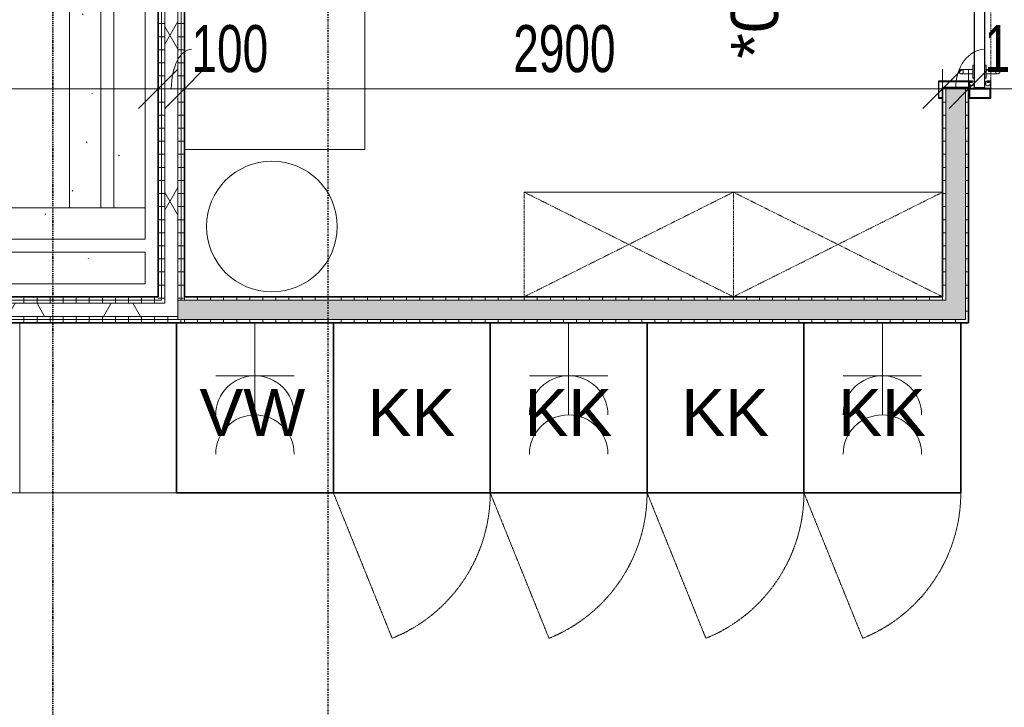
# Model space of a CAD drawing. Header units: millimetres. Extents: x -80560 to 110805, y -11020 to 52719.
# Tile 101 of 152: x 66115 to 69881, y 41880 to 44510. Entities that reach past the tile are written whole.
import ezdxf

# ---------------------------------------------------------------- set-up
doc = ezdxf.new("R2010")
doc.units = ezdxf.units.MM
for name, pattern in [('CENTER2', [20, 8, -4, 4, -4]), ('DASHDOT2', [8, 4, -2, 0, -2]), ('DASHED2', [6, 4, -2]), ('DASHED2-1', [3, 2, -1])]:
    doc.linetypes.add(name, pattern=pattern)
for name, color, linetype, lineweight in [('A-ANNO-DIMS', 211, 'Continuous', 9), ('A-ANNO-DIMS-100', 211, 'Continuous', 9), ('A-ANNO-NOTE', 131, 'Continuous', 18), ('A-DETL', 90, 'Continuous', 18), ('A-DETL-HDLN', 90, 'DASHED2', 18), ('A-DETL-THIN', 151, 'Continuous', 18), ('A-DOOR', 31, 'Continuous', 18), ('A-DOOR-IDEN', 31, 'Continuous', 9), ('A-WALL', 113, 'Continuous', 35), ('A-WALL-PATT', 111, 'Continuous', 35), ('G-ANNO-SYMB', 111, 'Continuous', 9), ('I-FURN', 30, 'Continuous', 18), ('I-WALL', 2, 'Continuous', 18), ('Q-CASE', 31, 'Continuous', 18), ('S-GRID', 1, 'Continuous', 9)]:
    doc.layers.add(name, color=color, linetype=linetype, lineweight=lineweight)
doc.styles.add('Arial', font='arial.ttf', dxfattribs={"height": 180})
doc.styles.add('Arial_6', font='arial.ttf', dxfattribs={"width": 0.7, "height": 180})
doc.dimstyles.new('n3o_1_8', dxfattribs={"dimscale": 304.8, "dimtxt": 183.646692, "dimasz": 0.492126, "dimexe": 0.246063, "dimexo": 0.0625, "dimgap": 0.032808, "dimtad": 1, "dimdec": 0, "dimdsep": 46, "dimtxsty": 'Arial_6', "dimblk1": 'OBLIQUE', "dimblk2": 'OBLIQUE', "dimsah": 1, "dimcen": 0.09, "dimdle": 0.246063, "dimazin": 0, "dimtfac": 1, "dimtdec": 4, "dimtix": 1, "dimtmove": 0, "dimatfit": 3, "dimfxl": 0.246063, "dimfxlon": 1, "dimtvp": 1, "dimtolj": 1, "dimtzin": 0, "dimarcsym": 2})
doc.dimstyles.new('n3o_1_8_1', dxfattribs={"dimscale": 304.8, "dimtxt": 183.646692, "dimasz": 0.492126, "dimexe": 0.246063, "dimexo": 0.0625, "dimgap": 0.032808, "dimtad": 1, "dimdec": 0, "dimdsep": 46, "dimtxsty": 'Arial_6', "dimblk1": 'OBLIQUE', "dimblk2": 'OBLIQUE', "dimsah": 1, "dimcen": 0.09, "dimdle": 0.246063, "dimazin": 0, "dimtfac": 1, "dimtdec": 4, "dimtix": 1, "dimtmove": 2, "dimatfit": 3, "dimfxl": 0.246063, "dimfxlon": 1, "dimtvp": 1, "dimtolj": 1, "dimtzin": 0, "dimarcsym": 2})
doc.dimstyles.new('n3o_1_8_2', dxfattribs={"dimscale": 304.8, "dimtxt": 183.646692, "dimasz": 0.492126, "dimexe": 0.246063, "dimexo": 0.0625, "dimgap": 0.032808, "dimtad": 1, "dimdec": 0, "dimdsep": 46, "dimtxsty": 'Arial_6', "dimblk1": 'OBLIQUE', "dimblk2": 'OBLIQUE', "dimsah": 1, "dimcen": 0.09, "dimdle": 0.246063, "dimazin": 0, "dimtfac": 1, "dimtdec": 4, "dimtix": 1, "dimtmove": 1, "dimatfit": 3, "dimfxl": 0.246063, "dimfxlon": 1, "dimtvp": 1, "dimtolj": 1, "dimtzin": 0, "dimarcsym": 2})
pattern_1 = [(3e-13, (66644.82, 45594.75), (-2e-13, 50), [])]
pattern_2 = [(60, (24894.82, 0), (-274.963, 158.75), []), (120, (24894.82, 0), (-274.963, -158.75), [])]
pattern_3 = [(3e-13, (69644.82, 45644.75), (-2e-13, 50), [])]
pattern_4 = [(90, (65031.07, 43350), (-50, 3e-15), [])]
pattern_5 = [(270, (68244.82, 43450), (50, 3e-13), [])]

# ---------------------------------------------------------------- blocks, each defined once
blk = doc.blocks.new('72_n3o_kleedkamerbank1 - 400 diep x 430 hoog-32473377-DO_00 begane grond')
at = {"layer": 'I-FURN'}
h = blk.add_hatch(dxfattribs=at)
h.set_pattern_fill('FP_129', color=256, style=0, pattern_type=2)
h.set_pattern_definition([(217.5, (40200, 43900), (16.0003, -489.4132), [3.353, -382.727, 3.353, -428.447, -412.75]), (217.5, (40200, 43900), (16.0003, -489.4132), [-817.88, 3.353, -409.397]), (187.5, (40200, 43900), (-449.523, -716.825), [3.353, -204.927, 3.353, -344.627, -133.35]), (187.5, (40200, 43900), (-449.523, -716.825), [-556.26, 3.353, -129.997]), (147.5, (40512.4, 43900), (-790.9924, -1.4372), [3.353, -123.647, 3.353, -453.847, -596.9]), (147.5, (40512.4, 43900), (-790.9924, -1.4372), [-584.2, 3.353, -593.547]), (137.5, (40512.4, 43900), (-763.5565, -222.929), [3.353, -60.147, 3.353, -296.367, -342.9]), (137.5, (40512.4, 43900), (-763.5565, -222.929), [-363.22, 3.353, -339.547])])
h.paths.add_polyline_path([(1500, 400), (-1500, 400), (-1500, 280), (1500, 280), (1500, 318.1)], flags=0)
h.paths.add_polyline_path([(1500, 230), (-1500, 230), (-1500, 110), (1500, 110)], flags=0)
for p, q in [((1500, 400), (-1500, 400)), ((-1500, 400), (-1500, 280)), ((-1500, 280), (-1500, 400)), ((-1500, 400), (1500, 400)), ((1500, 280), (1500, 400)), ((1500, 400), (1500, 280)), ((-1500, 280), (1500, 280)), ((1500, 280), (-1500, 280)), ((1500, 230), (-1500, 230)), ((-1500, 230), (-1500, 110)), ((-1500, 110), (-1500, 230)), ((-1500, 230), (1500, 230)), ((1500, 110), (1500, 230)), ((1500, 230), (1500, 110)), ((-1500, 110), (1500, 110)), ((-1380, 110), (-1500, 110)), ((-1330, 110), (-1380, 110)), ((-1210, 110), (-1330, 110)), ((1500, 110), (-1210, 110))]:
    blk.add_line(p, q, dxfattribs=at)
blk = doc.blocks.new('72_n3o_kleedkamerbank1 - 400 diep x 430 hoog-32473716-DO_00 begane grond')
at = {"layer": 'I-FURN'}
h = blk.add_hatch(dxfattribs=at)
h.set_pattern_fill('FP_131', color=256, style=0, pattern_type=2)
h.set_pattern_definition([(307.5, (-44990, 41810), (489.4132, 16.0003), [3.353, -382.727, 3.353, -428.447, -412.75]), (307.5, (-44990, 41810), (489.4132, 16.0003), [-817.88, 3.353, -409.397]), (277.5, (-44990, 41810), (716.825, -449.523), [3.353, -204.927, 3.353, -344.627, -133.35]), (277.5, (-44990, 41810), (716.825, -449.523), [-556.26, 3.353, -129.997]), (237.5, (-44990, 42122.4), (1.4372, -790.9924), [3.353, -123.647, 3.353, -453.847, -596.9]), (237.5, (-44990, 42122.4), (1.4372, -790.9924), [-584.2, 3.353, -593.547]), (227.5, (-44990, 42122.4), (222.929, -763.5565), [3.353, -60.147, 3.353, -296.367, -342.9]), (227.5, (-44990, 42122.4), (222.929, -763.5565), [-363.22, 3.353, -339.547])])
h.paths.add_polyline_path([(-1200, 400), (-1200, 280), (1200, 280), (1200, 400), (-741.6, 400)], flags=0)
h.paths.add_polyline_path([(-1200, 110), (1200, 110), (1200, 230), (-1200, 230), (-1200, 153.8)], flags=0)
for p, q in [((1200, 400), (-1200, 400)), ((-1200, 400), (-1200, 280)), ((-1200, 280), (-1200, 400)), ((-1200, 400), (1200, 400)), ((1200, 280), (1200, 400)), ((1200, 400), (1200, 280)), ((-1200, 280), (1200, 280)), ((1200, 280), (-1200, 280)), ((1200, 230), (-1200, 230)), ((-1200, 230), (-1200, 110)), ((-1200, 110), (-1200, 230)), ((-1200, 230), (1200, 230)), ((1200, 110), (1200, 230)), ((1200, 230), (1200, 110)), ((-1200, 110), (1200, 110)), ((1200, 110), (-1200, 110))]:
    blk.add_line(p, q, dxfattribs=at)
blk = doc.blocks.new('73_n3o_keukenkasten_symbolisch - drankenkoelkast 600x650x2000-33973066-DO_00 begane grond')
at = {"layer": 'Q-CASE', "lineweight": 35}
for p, q in [((300, 650), (-300, 650)), ((-300, 650), (-300, 0)), ((300, 0), (300, 650)), ((-300, 0), (300, 0))]:
    blk.add_line(p, q, dxfattribs=at)
blk = doc.blocks.new('73_n3o_keukenkasten_symbolisch - vrieskist 690x1030x900-34021074-DO_00 begane grond')
at = {"layer": 'Q-CASE'}
for p, q in [((-750, 690), (-750, 0)), ((750, 0), (750, 690)), ((-750, 0), (750, 0))]:
    blk.add_line(p, q, dxfattribs=at)
blk = doc.blocks.new('73_n3o_keukenkasten_symbolisch - vaatwasser 600x650x2000-31955070-DO_00 begane grond')
at = {"layer": 'Q-CASE', "lineweight": 35}
for p, q in [((300, 650), (-300, 650)), ((-300, 650), (-300, 0)), ((300, 0), (300, 650)), ((-300, 0), (300, 0))]:
    blk.add_line(p, q, dxfattribs=at)
blk = doc.blocks.new('73_n3o_keukenkasten_symbolisch - onderkast 600x650x900-34027508-DO_00 begane grond')
at = {"layer": 'Q-CASE'}
for p, q in [((300, 650), (-300, 650)), ((-300, 650), (-300, 0)), ((300, 0), (300, 650)), ((-300, 0), (300, 0))]:
    blk.add_line(p, q, dxfattribs=at)
blk = doc.blocks.new('Keukenblad - Keukenblad-34038467-DO_00 begane grond')
at = {"layer": 'I-FURN'}
for p, q in [((39420, 43350), (41820, 43350)), ((41820, 43350), (41820, 42700)), ((39420, 42700), (41820, 42700)), ((41820, 42700), (39420, 42700))]:
    blk.add_line(p, q, dxfattribs=at)
blk = doc.blocks.new('82_kast zonder deur - Stellingkast 80x40cm-V285-DO_00 begane grond')
at = {"layer": 'I-FURN', "linetype": 'DASHED2'}
for p, q in [((-400, -200), (-400, 200)), ((-400, 200), (400, 200)), ((400, 200), (-400, -200)), ((-400, 200), (400, -200)), ((400, 200), (-400, 200)), ((-400, 200), (-400, -200)), ((-400, -200), (-400, 200)), ((-400, 200), (400, 200)), ((400, 200), (400, -200)), ((400, -200), (400, 200)), ((400, 200), (400, -200)), ((400, -200), (-400, -200)), ((-400, -200), (400, -200)), ((400, -200), (-400, -200))]:
    blk.add_line(p, q, dxfattribs=at)
blk = doc.blocks.new('32_Vari-DoorsvdwmuuromvattendBerklonstomp - 1030X2315-34186855-DO_00 begane grond')
at = {"layer": 'A-DOOR', "lineweight": 25}
for p, q in [((-445.5, 18.2), (-510.5, 18.2)), ((-510.5, 18.2), (-510.5, 3.2)), ((-510.5, 3.2), (-503.5, 3.2)), ((-509, 4.8), (-509, 16.7)), ((-509, 16.7), (-447, 16.7)), ((-503.5, 4.8), (-509, 4.8)), ((-503.5, 3.2), (-503.5, 4.8)), ((-447, 16.7), (-447, -96.8)), ((-445.5, -98.3), (-445.5, 18.2)), ((556.5, 18.2), (491.5, 18.2)), ((491.5, 18.2), (491.5, -111.7)), ((493, -110.2), (493, 16.7)), ((493, 16.7), (555, 16.7)), ((555, 4.8), (549.5, 4.8)), ((549.5, 4.8), (549.5, 3.2)), ((549.5, 3.2), (556.5, 3.2)), ((555, 16.7), (555, 4.8)), ((556.5, 3.2), (556.5, 18.2)), ((-510.5, -96.8), (-510.5, -98.3)), ((-447, -96.8), (-510.5, -96.8)), ((-510.5, -98.3), (-445.5, -98.3)), ((-445.5, -98.3), (-510.5, -98.3)), ((-510.5, -98.3), (-510.5, -181.2)), ((-509, -101.2), (-475, -101.2)), ((-509, -178.2), (-509, -101.2)), ((-475, -101.2), (-475, -178.2)), ((-473.5, -179.8), (-473.5, -99.8)), ((-473.5, -99.8), (-447, -99.8)), ((-447, -103.2), (-448.6, -103.2)), ((-448.6, -103.2), (-448.6, -111.2)), ((-448.6, -111.2), (-445.5, -111.2)), ((-447, -99.8), (-447, -103.2)), ((-445.5, -111.2), (-445.5, -98.3)), ((491.5, -111.7), (556.5, -111.7)), ((555, -110.2), (493, -110.2)), ((549.5, -96.8), (549.5, -98.3)), ((556.5, -96.8), (549.5, -96.8)), ((549.5, -98.3), (555, -98.3)), ((555, -98.3), (555, -110.2)), ((556.5, -111.7), (556.5, -96.8)), ((561, -118.3), (-469, -118.3)), ((-469, -118.3), (-469, -158.3)), ((561, -158.3), (561, -118.3)), ((-510.5, -181.2), (-445.5, -181.2)), ((-475, -178.2), (-509, -178.2)), ((-447, -179.8), (-473.5, -179.8)), ((-469, -158.3), (561, -158.3)), ((-445.5, -166.3), (-448.6, -166.3)), ((-448.6, -166.3), (-448.6, -174.2)), ((-448.6, -174.2), (-447, -174.2)), ((-447, -174.2), (-447, -179.8)), ((-445.5, -181.2), (-445.5, -166.3))]:
    blk.add_line(p, q, dxfattribs=at)
at = {"layer": 'A-DOOR'}
for p, q in [((-417, -68.3), (-417, -112.3)), ((-401, -112.3), (-401, -68.3)), ((-462.6, -104.5), (-463.4, -110.2)), ((-463.4, -110.2), (-460.3, -116)), ((-459, -103.7), (-462.6, -104.5)), ((-448, -99.8), (-459, -99.8)), ((-459, -99.8), (-459, -103.7)), ((-451.6, -103.7), (-449.3, -103.2)), ((-447, -116.4), (-451.6, -103.7)), ((-449.3, -103.2), (-448, -103.2)), ((-448, -103.2), (-448, -99.8)), ((-434, -112.3), (-384, -112.3)), ((-434, -118.3), (-434, -112.3)), ((-384, -118.3), (-384, -112.3)), ((-460.3, -116), (-453.3, -118.3)), ((-451.3, -118.3), (-447, -116.4)), ((-460.3, -163.5), (-463.4, -169.3)), ((-463.4, -169.3), (-462.6, -175)), ((-462.6, -175), (-459, -175.8)), ((-452.2, -160.8), (-460.3, -163.5)), ((-459, -175.8), (-459, -179.8)), ((-459, -179.8), (-448, -179.8)), ((-447, -163.1), (-452.2, -160.8)), ((-451.6, -175.8), (-447, -163.1)), ((-449.3, -176.3), (-451.6, -175.8)), ((-448, -176.3), (-449.3, -176.3)), ((-448, -179.8), (-448, -176.3)), ((-434, -164.3), (-434, -158.3)), ((-384, -164.3), (-434, -164.3)), ((-417, -164.3), (-417, -208.3)), ((-401, -208.3), (-401, -164.3)), ((-384, -164.3), (-384, -158.3))]:
    blk.add_line(p, q, dxfattribs=at)
for centre, start, end in [((-409, -68.3), 90, 270), ((-409, -68.3), 270, 90), ((-409, -208.3), 90, 270), ((-409, -208.3), 270, 90)]:
    blk.add_arc(centre, 8, start, end, dxfattribs=at)
for points, knots in [([(-411.1, -76), (-411.4, -75.9), (-412.1, -75.7), (-413, -75.2), (-413.7, -74.8), (-414.3, -74.3), (-414.8, -73.8), (-415.4, -73.2), (-415.9, -72.4), (-416.2, -71.8), (-416.4, -71.4), (-416.6, -70.9), (-416.7, -70.4), (-416.9, -69.9), (-416.9, -69.3), (-417, -68.8), (-417, -68.3), (-417, -67.8), (-416.9, -67.2), (-416.9, -66.7), (-416.7, -66.2), (-416.6, -65.7), (-416.4, -65.2), (-416.2, -64.8), (-415.9, -64.3), (-415.7, -63.8), (-415.2, -63.3), (-414.8, -62.8), (-414.3, -62.3), (-413.7, -61.8), (-413.3, -61.5), (-413, -61.4)], [0.0833333, 0.0833333, 0.0833333, 0.0833333, 0.125, 0.1666667, 0.2083333, 0.2291667, 0.25, 0.2916667, 0.3333333, 0.3541667, 0.375, 0.3958333, 0.4166667, 0.4375, 0.4583333, 0.4791667, 0.5, 0.5208333, 0.5416667, 0.5625, 0.5833333, 0.6041667, 0.625, 0.6458333, 0.6666667, 0.6875, 0.7083333, 0.75, 0.7708333, 0.7916667, 0.8333333, 0.8333333, 0.8333333, 0.8333333]), ([(-409, -60.3), (-408.3, -60.3), (-407.3, -60.4), (-405.9, -60.9), (-405, -61.3), (-404.3, -61.8), (-403.7, -62.3), (-403.2, -62.8), (-402.6, -63.4), (-402.1, -64.1), (-401.8, -64.8), (-401.6, -65.2), (-401.4, -65.7), (-401.3, -66.2), (-401.1, -66.7), (-401.1, -67.2), (-401, -67.8), (-401, -68.1), (-401, -68.3)], [0, 0, 0, 0, 0.0833333, 0.125, 0.1666667, 0.2083333, 0.2291667, 0.25, 0.2916667, 0.3333333, 0.3541667, 0.375, 0.3958333, 0.4166667, 0.4375, 0.4583333, 0.4791667, 0.5, 0.5, 0.5, 0.5]), ([(-401.3, -70.4), (-401.3, -70.5), (-401.4, -70.9), (-401.6, -71.4), (-401.8, -71.8), (-402.1, -72.3), (-402.3, -72.7), (-402.8, -73.3), (-403.2, -73.8), (-403.7, -74.3), (-404.3, -74.8), (-405, -75.2), (-405.9, -75.7), (-407.3, -76.2), (-408.3, -76.3), (-409, -76.3)], [0.5833333, 0.5833333, 0.5833333, 0.5833333, 0.6041667, 0.625, 0.6458333, 0.6666667, 0.6875, 0.7083333, 0.75, 0.7708333, 0.7916667, 0.8333333, 0.875, 0.9166667, 1, 1, 1, 1]), ([(-413, -215.2), (-413.3, -215), (-413.7, -214.8), (-414.3, -214.3), (-414.8, -213.8), (-415.4, -213.2), (-415.9, -212.4), (-416.2, -211.8), (-416.4, -211.4), (-416.6, -210.9), (-416.7, -210.4), (-416.9, -209.9), (-416.9, -209.3), (-417, -208.8), (-417, -208.3), (-417, -207.8), (-416.9, -207.2), (-416.9, -206.7), (-416.7, -206.2), (-416.6, -205.7), (-416.4, -205.2), (-416.2, -204.8), (-415.9, -204.3), (-415.7, -203.8), (-415.2, -203.3), (-414.8, -202.8), (-414.3, -202.3), (-413.7, -201.8), (-413, -201.3), (-412.1, -200.9), (-411.4, -200.7), (-411.1, -200.6)], [0.1666667, 0.1666667, 0.1666667, 0.1666667, 0.2083333, 0.2291667, 0.25, 0.2916667, 0.3333333, 0.3541667, 0.375, 0.3958333, 0.4166667, 0.4375, 0.4583333, 0.4791667, 0.5, 0.5208333, 0.5416667, 0.5625, 0.5833333, 0.6041667, 0.625, 0.6458333, 0.6666667, 0.6875, 0.7083333, 0.75, 0.7708333, 0.7916667, 0.8333333, 0.875, 0.9166667, 0.9166667, 0.9166667, 0.9166667]), ([(-409, -200.3), (-408.3, -200.3), (-407.3, -200.4), (-405.9, -200.9), (-405, -201.3), (-404.3, -201.8), (-403.7, -202.3), (-403.2, -202.8), (-402.6, -203.4), (-402.1, -204.1), (-401.8, -204.8), (-401.6, -205.2), (-401.4, -205.7), (-401.3, -206.1), (-401.3, -206.2)], [0, 0, 0, 0, 0.0833333, 0.125, 0.1666667, 0.2083333, 0.2291667, 0.25, 0.2916667, 0.3333333, 0.3541667, 0.375, 0.3958333, 0.4166667, 0.4166667, 0.4166667, 0.4166667]), ([(-401, -208.3), (-401, -208.5), (-401, -208.8), (-401.1, -209.3), (-401.1, -209.9), (-401.3, -210.4), (-401.4, -210.9), (-401.6, -211.4), (-401.8, -211.8), (-402.1, -212.3), (-402.3, -212.7), (-402.8, -213.3), (-403.2, -213.8), (-403.7, -214.3), (-404.3, -214.8), (-405, -215.2), (-405.9, -215.7), (-407.3, -216.2), (-408.3, -216.3), (-409, -216.3)], [0.5, 0.5, 0.5, 0.5, 0.5208333, 0.5416667, 0.5625, 0.5833333, 0.6041667, 0.625, 0.6458333, 0.6666667, 0.6875, 0.7083333, 0.75, 0.7708333, 0.7916667, 0.8333333, 0.875, 0.9166667, 1, 1, 1, 1])]:
    blk.add_open_spline(points, degree=3, knots=knots, dxfattribs=at)
for points in [[(-411.1, -60.6), (-410.4, -60.4), (-409.7, -60.3), (-409, -60.3)], [(-409, -216.3), (-409.7, -216.3), (-410.4, -216.2), (-411.1, -216)]]:
    blk.add_open_spline(points, degree=3, dxfattribs=at)
blk = doc.blocks.new('DIMBLOCK96-DO_00 begane grond')
at = {"layer": 'A-ANNO-DIMS-100'}
for p, q in [((62167.3, 44245.4), (62242.3, 44320.4)), ((62167.3, 44320.4), (62167.3, 44170.4)), ((62167.3, 44245.4), (62167.3, 44320.4)), ((66644.8, 44245.4), (66719.8, 44320.4)), ((66644.8, 44320.4), (66644.8, 44170.4)), ((66644.8, 44245.4), (66644.8, 44320.4)), ((62167.3, 44245.4), (62092.3, 44170.4)), ((62167.3, 44245.4), (66644.8, 44245.4)), ((66644.8, 44245.4), (66569.8, 44170.4))]:
    blk.add_line(p, q, dxfattribs=at)
at = {"layer": 'A-ANNO-DIMS-100', "color": 0, "insert": (63830.4, 44489.1), "char_height": 180, "width": 461.094, "attachment_point": 1, "line_spacing_factor": 0.941778, "style": 'Arial_6'}
blk.add_mtext('4478', dxfattribs=at)
blk = doc.blocks.new('_Oblique')
at = {"color": 0, "linetype": 'ByBlock', "lineweight": -2}
blk.add_line((-0.5, -0.5), (0.5, 0.5), dxfattribs=at)
blk = doc.blocks.new('DIMBLOCK97-DO_00 begane grond')
at = {"layer": 'A-ANNO-DIMS-100'}
for p, q in [((66644.8, 44245.4), (66719.8, 44320.4)), ((66644.8, 44320.4), (66644.8, 44170.4)), ((66644.8, 44245.4), (66644.8, 44320.4)), ((66744.8, 44245.4), (66819.8, 44320.4)), ((66744.8, 44320.4), (66744.8, 44170.4)), ((66744.8, 44245.4), (66744.8, 44320.4)), ((66644.8, 44245.4), (66569.8, 44170.4)), ((66644.8, 44245.4), (66744.8, 44245.4)), ((66744.8, 44245.4), (66669.8, 44170.4))]:
    blk.add_line(p, q, dxfattribs=at)
blk.add_ellipse((66771.8, 44245.4), major_axis=(0, 151.3), ratio=0.509126, start_param=0, end_param=1.570796, dxfattribs=at)
at = {"layer": 'A-ANNO-DIMS-100', "color": 0, "insert": (66771.8, 44489.1), "char_height": 180, "width": 345.821, "attachment_point": 1, "line_spacing_factor": 0.941778, "style": 'Arial_6'}
blk.add_mtext('100', dxfattribs=at)
blk = doc.blocks.new('DIMBLOCK98-DO_00 begane grond')
at = {"layer": 'A-ANNO-DIMS-100'}
for p, q in [((66744.8, 44245.4), (66819.8, 44320.4)), ((66744.8, 44320.4), (66744.8, 44170.4)), ((66744.8, 44245.4), (66744.8, 44320.4)), ((69644.8, 44245.4), (69719.8, 44320.4)), ((69644.8, 44320.4), (69644.8, 44170.4)), ((69644.8, 44245.4), (69644.8, 44320.4)), ((66744.8, 44245.4), (66669.8, 44170.4)), ((66744.8, 44245.4), (69644.8, 44245.4)), ((69644.8, 44245.4), (69569.8, 44170.4))]:
    blk.add_line(p, q, dxfattribs=at)
at = {"layer": 'A-ANNO-DIMS-100', "color": 0, "insert": (68002.7, 44489.1), "char_height": 180, "width": 461.094, "attachment_point": 1, "line_spacing_factor": 0.941778, "style": 'Arial_6'}
blk.add_mtext('2900', dxfattribs=at)
blk = doc.blocks.new('DIMBLOCK99-DO_00 begane grond')
at = {"layer": 'A-ANNO-DIMS-100'}
for p, q in [((69644.8, 44245.4), (69719.8, 44320.4)), ((69644.8, 44320.4), (69644.8, 44170.4)), ((69644.8, 44245.4), (69644.8, 44320.4)), ((69744.8, 44245.4), (69819.8, 44320.4)), ((69744.8, 44320.4), (69744.8, 44170.4)), ((69744.8, 44245.4), (69744.8, 44320.4)), ((69644.8, 44245.4), (69569.8, 44170.4)), ((69644.8, 44245.4), (69744.8, 44245.4)), ((69744.8, 44245.4), (69669.8, 44170.4))]:
    blk.add_line(p, q, dxfattribs=at)
blk.add_ellipse((69805.8, 44245.4), major_axis=(0, 151.3), ratio=0.733674, start_param=0, end_param=1.570796, dxfattribs=at)
at = {"layer": 'A-ANNO-DIMS-100', "color": 0, "insert": (69805.8, 44489.1), "char_height": 180, "width": 345.821, "attachment_point": 1, "line_spacing_factor": 0.941778, "style": 'Arial_6'}
blk.add_mtext('100', dxfattribs=at)
blk = doc.blocks.new('DIMBLOCK100-DO_00 begane grond')
at = {"layer": 'A-ANNO-DIMS-100'}
for p, q in [((69744.8, 44245.4), (69819.8, 44320.4)), ((69744.8, 44320.4), (69744.8, 44170.4)), ((69744.8, 44245.4), (69744.8, 44320.4)), ((71939.3, 44245.4), (72014.3, 44320.4)), ((71939.3, 44320.4), (71939.3, 44170.4)), ((71939.3, 44245.4), (71939.3, 44320.4)), ((69744.8, 44245.4), (69669.8, 44170.4)), ((69744.8, 44245.4), (71939.3, 44245.4)), ((71939.3, 44245.4), (71864.3, 44170.4))]:
    blk.add_line(p, q, dxfattribs=at)
at = {"layer": 'A-ANNO-DIMS-100', "color": 0, "insert": (70649.9, 44489.1), "char_height": 180, "width": 461.094, "attachment_point": 1, "line_spacing_factor": 0.941778, "style": 'Arial_6'}
blk.add_mtext('2195', dxfattribs=at)

msp = doc.modelspace()

# ---------------------------------------------------------------- hatches: boundary and pattern name
at = {"layer": 'A-WALL-PATT', "lineweight": 18}
h = msp.add_hatch(dxfattribs=at)
h.set_pattern_fill('FP_34', color=256, angle=90, style=0, pattern_type=2)
h.set_pattern_definition(pattern_1)
h.paths.add_polyline_path([(66644.8, 43437.5), (66657.3, 43437.5), (66657.3, 47562.5), (66644.8, 47562.5), (66644.8, 43450)], flags=0)
h.paths.add_polyline_path([(66657.3, 47662.5), (66657.3, 47839.5), (66644.8, 47839.5), (66644.8, 47662.5)], flags=0)
h = msp.add_hatch(dxfattribs=at)
h.set_pattern_fill('FP_34', color=256, angle=90, style=0, pattern_type=2)
h.set_pattern_definition(pattern_1)
h.paths.add_polyline_path([(66657.3, 43425), (66669.8, 43425), (66669.8, 47562.5), (66657.3, 47562.5), (66657.3, 43437.5)], flags=0)
h.paths.add_polyline_path([(66669.8, 47662.5), (66669.8, 47839.5), (66657.3, 47839.5), (66657.3, 47662.5)], flags=0)
h = msp.add_hatch(dxfattribs=at)
h.set_pattern_fill('FP_2', color=256, style=0, pattern_type=2)
h.set_pattern_definition(pattern_2)
h.paths.add_polyline_path([(66719.8, 43375), (66719.8, 47839.5), (66669.8, 47839.5), (66669.8, 43375)], flags=0)
h = msp.add_hatch(dxfattribs=at)
h.set_pattern_fill('FP_34', color=256, angle=90, style=0, pattern_type=2)
h.set_pattern_definition(pattern_1)
h.paths.add_polyline_path([(66719.8, 43437.5), (66732.3, 43437.5), (66732.3, 47839.5), (66719.8, 47839.5), (66719.8, 43581.9)], flags=0)
h = msp.add_hatch(dxfattribs=at)
h.set_pattern_fill('FP_34', color=256, angle=90, style=0, pattern_type=2)
h.set_pattern_definition(pattern_1)
h.paths.add_polyline_path([(66732.3, 43350), (66744.8, 43350), (66744.8, 43362.5), (66732.3, 43362.5)], flags=0)
h.paths.add_polyline_path([(66744.8, 43437.5), (66744.8, 47839.5), (66732.3, 47839.5), (66732.3, 43437.5)], flags=0)
h = msp.add_hatch(dxfattribs=at)
h.set_pattern_fill('FP_37', color=256, angle=90, style=0, pattern_type=2)
h.set_pattern_definition(pattern_3)
h.paths.add_polyline_path([(69644.8, 43450), (69657.3, 43450), (69657.3, 44250), (69644.8, 44250), (69644.8, 43850)], flags=0)
h.paths.add_polyline_path([(69644.8, 45236), (69657.3, 45236), (69657.3, 47839.5), (69644.8, 47839.5), (69644.8, 45439.5)], flags=0)
at = {"layer": 'A-WALL-PATT', "lineweight": 5}
h = msp.add_hatch(color=256, dxfattribs=at)
h.paths.add_polyline_path([(69657.3, 43437.5), (69732.3, 43437.5), (69732.3, 44250), (69657.3, 44250), (69657.3, 43450)], flags=0)
h.paths.add_polyline_path([(69732.3, 45236), (69732.3, 47839.5), (69657.3, 47839.5), (69657.3, 45236)], flags=0)
at = {"layer": 'A-WALL-PATT', "lineweight": 18}
h = msp.add_hatch(dxfattribs=at)
h.set_pattern_fill('FP_37', color=256, angle=90, style=0, pattern_type=2)
h.set_pattern_definition(pattern_3)
h.paths.add_polyline_path([(69744.8, 43362.5), (69744.8, 44250), (69732.3, 44250), (69732.3, 43362.5)], flags=0)
h.paths.add_polyline_path([(69732.3, 45236), (69744.8, 45236), (69744.8, 47839.5), (69732.3, 47839.5), (69732.3, 45581.5)], flags=0)
h = msp.add_hatch(dxfattribs=at)
h.set_pattern_fill('FP_126', color=256, angle=90, style=0, pattern_type=2)
h.set_pattern_definition(pattern_4)
h.paths.add_polyline_path([(63329.8, 43437.5), (66644.8, 43437.5), (66644.8, 43450), (63329.8, 43450)], flags=0)
h = msp.add_hatch(dxfattribs=at)
h.set_pattern_fill('FP_126', color=256, angle=90, style=0, pattern_type=2)
h.set_pattern_definition(pattern_4)
h.paths.add_polyline_path([(66657.3, 43425), (66657.3, 43437.5), (63342.3, 43437.5), (63342.3, 43425), (66644.8, 43425)], flags=0)
at = {"layer": 'A-WALL-PATT', "lineweight": 5}
msp.add_hatch(color=256, dxfattribs=at).paths.add_polyline_path([(69732.3, 43362.5), (69732.3, 43437.5), (66719.8, 43437.5), (66719.8, 43362.5), (67725.7, 43362.5)], flags=0)
at = {"layer": 'A-WALL-PATT', "lineweight": 18}
h = msp.add_hatch(dxfattribs=at)
h.set_pattern_fill('FP_128', color=256, angle=-270, style=0, pattern_type=2)
h.set_pattern_definition(pattern_5)
h.paths.add_polyline_path([(69657.3, 43437.5), (69657.3, 43450), (66744.8, 43450), (66744.8, 43437.5), (69644.8, 43437.5)], flags=0)
h = msp.add_hatch(dxfattribs=at)
h.set_pattern_fill('FP_2', color=256, style=0, pattern_type=2)
h.set_pattern_definition(pattern_2)
h.paths.add_polyline_path([(63392.3, 43375), (66669.8, 43375), (66669.8, 43425), (63392.3, 43425)], flags=0)
h = msp.add_hatch(dxfattribs=at)
h.set_pattern_fill('FP_126', color=256, angle=90, style=0, pattern_type=2)
h.set_pattern_definition(pattern_4)
h.paths.add_polyline_path([(63417.3, 43362.5), (66719.8, 43362.5), (66719.8, 43375), (63404.8, 43375), (63404.8, 43362.5)], flags=0)
h = msp.add_hatch(dxfattribs=at)
h.set_pattern_fill('FP_126', color=256, angle=90, style=0, pattern_type=2)
h.set_pattern_definition(pattern_4)
h.paths.add_polyline_path([(64201.6, 43350), (66732.3, 43350), (66732.3, 43362.5), (63417.3, 43362.5), (63417.3, 43350)], flags=0)
h = msp.add_hatch(dxfattribs=at)
h.set_pattern_fill('FP_128', color=256, angle=-270, style=0, pattern_type=2)
h.set_pattern_definition(pattern_5)
h.paths.add_polyline_path([(69744.8, 43350), (69744.8, 43362.5), (66744.8, 43362.5), (66744.8, 43350), (67725.7, 43350)], flags=0)

# ---------------------------------------------------------------- linework, layer by layer
at = {"layer": 'A-ANNO-NOTE'}
for p, q in [((67014.8, 42998.1), (67014.8, 43350)), ((68214.8, 42998.1), (68214.8, 43350)), ((69414.8, 42998.1), (69414.8, 43350)), ((67164.8, 43148.1), (66864.8, 43148.1)), ((68364.8, 43148.1), (68064.8, 43148.1)), ((69564.8, 43148.1), (69264.8, 43148.1))]:
    msp.add_line(p, q, dxfattribs=at)
for centre in [(67014.8, 42998.1), (68214.8, 42998.1), (69414.8, 42998.1), (67014.8, 42848.1), (68214.8, 42848.1), (69414.8, 42848.1)]:
    msp.add_arc(centre, 150, 0, 180, dxfattribs=at)
at = {"layer": 'A-DETL', "linetype": 'DASHED2-1'}
for p, q in [((67314.8, 42700), (67539.6, 42143.7)), ((67914.8, 42700), (68139.6, 42143.7)), ((68514.8, 42700), (68739.6, 42143.7)), ((69114.8, 42700), (69339.6, 42143.7))]:
    msp.add_line(p, q, dxfattribs=at)
for centre in [(67314.8, 42700), (67914.8, 42700), (68514.8, 42700), (69114.8, 42700)]:
    msp.add_arc(centre, 600, 292, 0, dxfattribs=at)
at = {"layer": 'A-DETL-HDLN'}
msp.add_line((69829.3, 44209.5), (69829.3, 46409.5), dxfattribs=at)
at = {"layer": 'A-DETL-THIN'}
msp.add_circle((67079.5, 43718.8), 250, dxfattribs=at)
at = {"layer": 'A-WALL', "lineweight": 18}
for p, q in [((66669.8, 47839.5), (66669.8, 43425)), ((66719.8, 47839.5), (66719.8, 43362.5)), ((66732.3, 47839.5), (66732.3, 43437.5)), ((66657.3, 47562.5), (66657.3, 43437.5)), ((69657.3, 44250), (69657.3, 43437.5)), ((69732.3, 44250), (69732.3, 43362.5)), ((63329.8, 43437.5), (66657.3, 43437.5)), ((69657.3, 43437.5), (66719.8, 43437.5)), ((63342.3, 43425), (66669.8, 43425)), ((63392.3, 43375), (66719.8, 43375)), ((69732.3, 43362.5), (63404.8, 43362.5))]:
    msp.add_line(p, q, dxfattribs=at)
at = {"layer": 'G-ANNO-SYMB', "linetype": 'DASHDOT2', "lineweight": 35}
msp.add_line((66241.3, 48457.5), (66241.3, 9131.6), dxfattribs=at)
at = {"layer": 'I-WALL', "lineweight": 35}
for p, q in [((66744.8, 43450), (66744.8, 47839.5)), ((66644.8, 47550), (66644.8, 43450)), ((69744.8, 44250), (69644.8, 44250)), ((69644.8, 44250), (69644.8, 43450)), ((69744.8, 43350), (69744.8, 44250)), ((66644.8, 43450), (63317.3, 43450)), ((69644.8, 43450), (66744.8, 43450)), ((63417.3, 43350), (69744.8, 43350))]:
    msp.add_line(p, q, dxfattribs=at)
at = {"layer": 'S-GRID', "linetype": 'CENTER2', "lineweight": 25}
msp.add_line((67294.8, 4383.3), (67294.8, 52119.1), dxfattribs=at)

# ---------------------------------------------------------------- block references
at = {"layer": 'A-DOOR', "rotation": 89.99999999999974}
msp.add_blockref('32_Vari-DoorsvdwmuuromvattendBerklonstomp - 1030X2315-34186855-DO_00 begane grond', (69648.1, 44720), dxfattribs=at)
at = {"layer": 'I-FURN'}
for name, p, rotation in [('72_n3o_kleedkamerbank1 - 400 diep x 430 hoog-32473716-DO_00 begane grond', (66704.8, 44990), 90.00000000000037), ('72_n3o_kleedkamerbank1 - 400 diep x 430 hoog-32473377-DO_00 begane grond', (65094.8, 43900), 180)]:
    msp.add_blockref(name, p, dxfattribs=dict(at, rotation=rotation))
msp.add_blockref('Keukenblad - Keukenblad-34038467-DO_00 begane grond', (24894.8, 0), dxfattribs=at)
at = {"layer": 'I-FURN', "linetype": 'DASHED2', "rotation": 180}
for p in [(68444.8, 43650), (69244.8, 43650)]:
    msp.add_blockref('82_kast zonder deur - Stellingkast 80x40cm-V285-DO_00 begane grond', p, dxfattribs=at)
at = {"layer": 'Q-CASE', "rotation": 90.00000000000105}
msp.add_blockref('73_n3o_keukenkasten_symbolisch - vrieskist 690x1030x900-34021074-DO_00 begane grond', (67434.8, 44763.5), dxfattribs=at)
at = {"layer": 'Q-CASE'}
for name, p in [('73_n3o_keukenkasten_symbolisch - onderkast 600x650x900-34027508-DO_00 begane grond', (65814.8, 42700)), ('73_n3o_keukenkasten_symbolisch - onderkast 600x650x900-34027508-DO_00 begane grond', (66414.8, 42700)), ('73_n3o_keukenkasten_symbolisch - vaatwasser 600x650x2000-31955070-DO_00 begane grond', (67014.8, 42700)), ('73_n3o_keukenkasten_symbolisch - drankenkoelkast 600x650x2000-33973066-DO_00 begane grond', (67614.8, 42700)), ('73_n3o_keukenkasten_symbolisch - drankenkoelkast 600x650x2000-33973066-DO_00 begane grond', (68214.8, 42700)), ('73_n3o_keukenkasten_symbolisch - drankenkoelkast 600x650x2000-33973066-DO_00 begane grond', (68814.8, 42700)), ('73_n3o_keukenkasten_symbolisch - drankenkoelkast 600x650x2000-33973066-DO_00 begane grond', (69414.8, 42700))]:
    msp.add_blockref(name, p, dxfattribs=at)

# ---------------------------------------------------------------- texts
at = {"layer": 'A-ANNO-NOTE', "lineweight": 9, "char_height": 180, "attachment_point": 1, "style": 'Arial'}
for s, insert, width in [('VW', (66802.3, 43097.7), 505.063), ('KK', (67445.8, 43097.7), 400.844), ('KK', (68045.8, 43097.7), 400.844), ('KK', (68645.8, 43097.7), 400.844), ('KK', (69245.8, 43097.7), 400.844)]:
    msp.add_mtext(s, dxfattribs=dict(at, insert=insert, width=width))
at = {"layer": 'A-DOOR-IDEN', "insert": (68835.6, 44360.6), "char_height": 180, "width": 865.822, "attachment_point": 1, "rotation": 90, "style": 'Arial'}
msp.add_mtext('*0.998', dxfattribs=at)

# ---------------------------------------------------------------- dimensions: what is measured, and where the dimension line sits
at = {"layer": 'A-ANNO-DIMS'}
for base, p1, p2, dimstyle, override, picture, middle in [((66644.8189632, 44245.3836204), (62167.3189632, 44320.3836204), (66644.8189632, 44320.3836204), 'n3o_1_8_1', {"dimpost": '<>', "dimfxl": 4477.5}, 'DIMBLOCK96-DO_00 begane grond', (64060.9005458, 44369.0649612)), ((66744.8, 44245.4), (66644.8, 44320.4), (66744.8, 44320.4), 'n3o_1_8_2', {"dimpost": '<>', "dimfxl": 100}, 'DIMBLOCK97-DO_00 begane grond', (66944.7, 44369.1)), ((69744.8, 44245.4), (69644.8, 44320.4), (69744.8, 44320.4), 'n3o_1_8_2', {"dimpost": '<>', "dimfxl": 100}, 'DIMBLOCK99-DO_00 begane grond', (69978.7, 44369.1))]:
    dim = msp.add_linear_dim(base=base, p1=p1, p2=p2, dimstyle=dimstyle, override=override, dxfattribs=at)
    dim.commit()
    dim.dimension.update_dxf_attribs({"geometry": picture, "text_midpoint": middle, "dimtype": 160})
for base, p1, p2, override, picture, middle in [((69644.8, 44245.4), (66744.8, 44320.4), (69644.8, 44320.4), {"dimpost": '<>', "dimfxl": 2900}, 'DIMBLOCK98-DO_00 begane grond', (68194.8, 44347.3)), ((71939.3189632, 44245.3836204), (69744.8189632, 44320.3836204), (71939.3189632, 44320.3836204), {"dimpost": '<>', "dimfxl": 2194.5}, 'DIMBLOCK100-DO_00 begane grond', (70842.0689632, 44347.2867588))]:
    dim = msp.add_linear_dim(base=base, p1=p1, p2=p2, dimstyle='n3o_1_8', override=override, dxfattribs=at)
    dim.commit()
    dim.dimension.update_dxf_attribs({"geometry": picture, "text_midpoint": middle})

doc.saveas('drawing.dxf')
